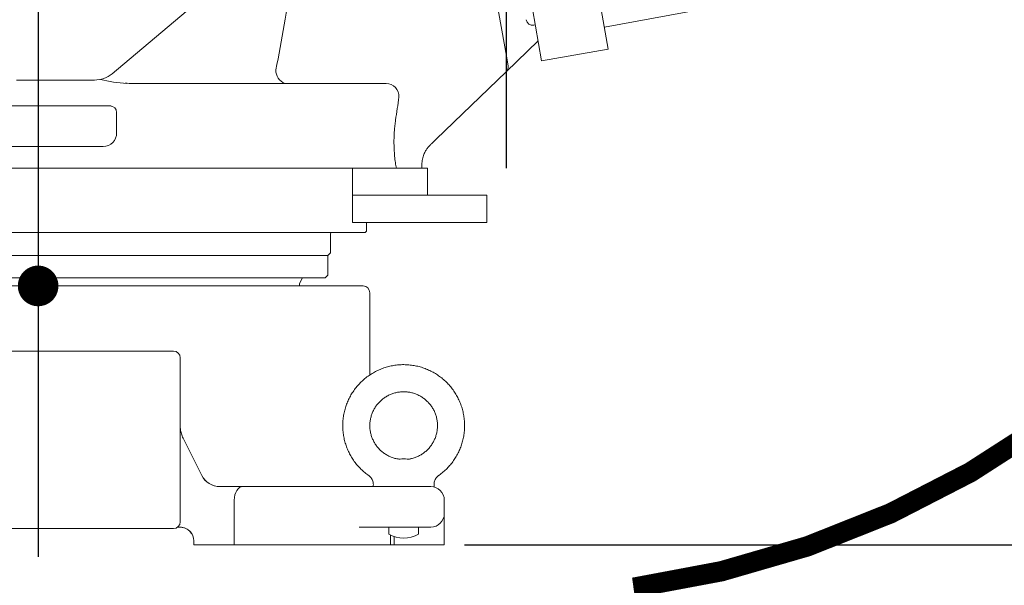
# Model space of a CAD drawing. Header units: millimetres. Extents: x 12388 to 56229, y -202 to 7369.
# Tile 4 of 88: x 15129 to 15856, y 1074 to 1492. Entities that reach past the tile are written whole.
import ezdxf

# ---------------------------------------------------------------- set-up
doc = ezdxf.new("R2010")
doc.units = ezdxf.units.MM
doc.header["$LTSCALE"] = 40
doc.linetypes.add('AM_ISO08W050x2', pattern=[9, 6, -0.75, 1.5, -0.75])
doc.linetypes.add('CENTER', pattern=[2, 1.25, -0.25, 0.25, -0.25])
doc.layers.add('AM_5', color=3, linetype='Continuous', lineweight=25)
doc.layers.add('cen', color=1, linetype='CENTER', lineweight=25)
doc.layers.add('도면층1', color=1, linetype='Continuous')
doc.styles.add('HHI_Dims', font='simplex.shx', dxfattribs={"width": 0.8, "bigfont": 'whgtxt.shx'})
doc.dimstyles.new('HHI_Standard$0', dxfattribs={"dimtxt": 3.5, "dimasz": 3.5, "dimexe": 1, "dimexo": 1, "dimgap": 1.5, "dimtad": 1, "dimdsep": 46, "dimtxsty": 'HHI_Dims', "dimcen": 0, "dimclrd": 1, "dimclre": 1, "dimclrt": 1, "dimadec": 0, "dimazin": 2, "dimtp": 0.1, "dimtm": 0.1, "dimtfac": 0.65, "dimtmove": 0, "dimatfit": 3, "dimldrblk": 'OPEN30', "dimfxl": 1, "dimlwd": -1, "dimlwe": -1, "dimarcsym": 1})

# ---------------------------------------------------------------- blocks, each defined once
blk = doc.blocks.new('base')
at = {"color": 7, "linetype": 'Continuous', "lineweight": 15}
for p, q in [((17268, -1849.51), (17748, -1849.51)), ((17753, -1891.48), (17753, -1854.51)), ((17408, -1897.61), (17608, -1897.61)), ((17753, -1915.21), (17753, -1891.48)), ((17613, -1902.61), (17613, -2023.61)), ((17615.11, -1961.84), (17628.86, -1989.32)), ((17640.84, -1997.61), (17659.31, -1997.61)), ((17659.31, -1997.61), (17767.7, -1997.61)), ((17798, -1997.61), (17767.7, -1997.61)), ((17652.88, -2040.61), (17652.88, -2007.61)), ((17808, -2017.61), (17808, -2007.61)), ((17608, -2028.61), (17408, -2028.61)), ((17613, -2027.61), (17611, -2027.61)), ((17745.75, -2027.61), (17745.16, -2027.64)), ((17783, -2027.61), (17745.75, -2027.61)), ((17767, -2027.61), (17767, -2032.61)), ((17767, -2027.61), (17767, -2032.61)), ((17798, -2027.61), (17783, -2027.61)), ((17789, -2032.61), (17789, -2027.61)), ((17789, -2032.61), (17789, -2027.61)), ((17620.15, -2030.64), (17621.63, -2032.58)), ((17768.26, -2033.3), (17768.26, -2040.61)), ((17771, -2040.61), (17771, -2034.45)), ((17808, -2032.61), (17808, -2040.61)), ((17623, -2040.61), (17623, -2037.61)), ((17626.58, -2040.61), (17623, -2040.61)), ((17626.58, -2040.61), (17652.88, -2040.61)), ((17652.88, -2040.61), (17659.31, -2040.61)), ((17659.31, -2040.61), (17721.31, -2040.61)), ((17721.31, -2040.61), (17727.24, -2040.61)), ((17727.24, -2040.61), (17768.26, -2040.61)), ((17768.26, -2040.61), (17771, -2040.61)), ((17771, -2040.61), (17806.06, -2040.61)), ((17806.06, -2040.61), (17808, -2040.61))]:
    blk.add_line(p, q, dxfattribs=at)
at = {"color": 7, "linetype": 'Continuous', "lineweight": 15, "flags": 128}
blk.add_lwpolyline([(17652.88, -2007.61), (17653.01, -2005.66), (17653.37, -2003.79), (17653.97, -2002.06), (17654.77, -2000.54), (17655.74, -1999.3), (17656.85, -1998.38), (17658.06, -1997.81), (17659.31, -1997.61)], dxfattribs=at)
at = {"color": 7, "linetype": 'Continuous', "lineweight": 15}
for centre, radius, start, end in [((17748, -1854.51), 5, 0, 90), ((17608, -1902.61), 5, 0, 90), ((17778, -2018.4), 41.2, 86.22631, 93.77328), ((17642.27, -1982.61), 15, 206.56505, 270), ((17642.27, -1982.62), 15, 206.85487, 269.99852), ((17781.3, -1998.89), 25.82, 175.12396, 177.16851), ((17798, -2007.61), 10, 0, 90), ((17774.71, -1998.89), 25.82, 2.83149, 4.88388), ((17798, -2017.61), 10, 270, 0), ((17608, -2023.61), 5, 270, 0), ((17613, -2037.61), 10, 0, 42.93805), ((17778, -2013.95), 21.67, 239.48976, 300.51024)]:
    blk.add_arc(centre, radius, start, end, dxfattribs=at)
for points, knots in [([(17803.79, -1989.46), (17803.96, -1989.35), (17805.18, -1988.56), (17807.28, -1986.83), (17810.06, -1984.27), (17812.59, -1981.47), (17814.89, -1978.48), (17816.92, -1975.3), (17818.69, -1971.96), (17820.16, -1968.49), (17821.34, -1964.9), (17822.22, -1961.23), (17822.78, -1957.5), (17823.04, -1953.73), (17822.97, -1949.96), (17822.59, -1946.2), (17821.9, -1942.49), (17820.9, -1938.85), (17819.59, -1935.31), (17818, -1931.89), (17816.13, -1928.61), (17813.98, -1925.51), (17811.59, -1922.59), (17808.96, -1919.88), (17806.11, -1917.41), (17803.06, -1915.18), (17799.84, -1913.21), (17796.47, -1911.52), (17792.96, -1910.12), (17789.35, -1909.01), (17785.66, -1908.22), (17781.92, -1907.73), (17778.15, -1907.56), (17774.38, -1907.71), (17770.63, -1908.17), (17766.94, -1908.94), (17763.32, -1910.02), (17759.81, -1911.4), (17756.42, -1913.07), (17753.19, -1915.01), (17750.13, -1917.22), (17747.26, -1919.68), (17744.62, -1922.37), (17742.2, -1925.27), (17740.04, -1928.36), (17738.14, -1931.63), (17736.53, -1935.04), (17735.2, -1938.57), (17734.17, -1942.2), (17733.46, -1945.91), (17733.05, -1949.66), (17732.96, -1953.44), (17733.19, -1957.2), (17733.73, -1960.94), (17734.58, -1964.62), (17735.74, -1968.21), (17737.19, -1971.69), (17738.94, -1975.04), (17740.95, -1978.24), (17743.22, -1981.25), (17745.74, -1984.06), (17748.5, -1986.64), (17750.67, -1988.44), (17751.97, -1989.29), (17752.22, -1989.46)], [0, 0, 0, 0, 0.002644, 0.019201, 0.035757, 0.052314, 0.068871, 0.085428, 0.101985, 0.118542, 0.1351, 0.151657, 0.168214, 0.184771, 0.201329, 0.217886, 0.234443, 0.251001, 0.267558, 0.284115, 0.300673, 0.31723, 0.333787, 0.350344, 0.366901, 0.383458, 0.400015, 0.416572, 0.433129, 0.449685, 0.466242, 0.482799, 0.499355, 0.515912, 0.532469, 0.549025, 0.565582, 0.582139, 0.598695, 0.615252, 0.631809, 0.648366, 0.664922, 0.681479, 0.698036, 0.714593, 0.73115, 0.747708, 0.764265, 0.780822, 0.797379, 0.813937, 0.830494, 0.847051, 0.863609, 0.880166, 0.896723, 0.91328, 0.929838, 0.946395, 0.962952, 0.979509, 0.996066, 1, 1, 1, 1]), ([(17803.79, -1989.46), (17803.96, -1989.35), (17805.18, -1988.56), (17807.28, -1986.83), (17810.06, -1984.27), (17812.59, -1981.47), (17814.89, -1978.48), (17816.92, -1975.3), (17818.69, -1971.96), (17820.16, -1968.49), (17821.34, -1964.9), (17822.22, -1961.23), (17822.78, -1957.5), (17823.04, -1953.73), (17822.97, -1949.96), (17822.59, -1946.2), (17821.9, -1942.49), (17820.9, -1938.85), (17819.59, -1935.31), (17818, -1931.89), (17816.13, -1928.61), (17813.98, -1925.51), (17811.59, -1922.59), (17808.96, -1919.88), (17806.11, -1917.41), (17803.06, -1915.18), (17799.84, -1913.21), (17796.47, -1911.52), (17792.96, -1910.12), (17789.35, -1909.01), (17785.66, -1908.22), (17781.92, -1907.73), (17778.15, -1907.56), (17774.38, -1907.71), (17770.63, -1908.17), (17766.94, -1908.94), (17763.32, -1910.02), (17759.81, -1911.4), (17756.42, -1913.07), (17753.19, -1915.01), (17750.13, -1917.22), (17747.26, -1919.68), (17744.62, -1922.37), (17742.2, -1925.27), (17740.04, -1928.36), (17738.14, -1931.63), (17736.53, -1935.04), (17735.2, -1938.57), (17734.17, -1942.2), (17733.46, -1945.91), (17733.05, -1949.66), (17732.96, -1953.44), (17733.19, -1957.2), (17733.73, -1960.94), (17734.58, -1964.62), (17735.74, -1968.21), (17737.19, -1971.69), (17738.94, -1975.04), (17740.95, -1978.24), (17743.22, -1981.25), (17745.74, -1984.06), (17748.5, -1986.64), (17750.67, -1988.44), (17751.97, -1989.29), (17752.22, -1989.46)], [0, 0, 0, 0, 0.002644, 0.019201, 0.035757, 0.052314, 0.068871, 0.085428, 0.101985, 0.118542, 0.1351, 0.151657, 0.168214, 0.184771, 0.201329, 0.217886, 0.234443, 0.251001, 0.267558, 0.284115, 0.300673, 0.31723, 0.333787, 0.350344, 0.366901, 0.383458, 0.400015, 0.416572, 0.433129, 0.449685, 0.466242, 0.482799, 0.499355, 0.515912, 0.532469, 0.549025, 0.565582, 0.582139, 0.598695, 0.615252, 0.631809, 0.648366, 0.664922, 0.681479, 0.698036, 0.714593, 0.73115, 0.747708, 0.764265, 0.780822, 0.797379, 0.813937, 0.830494, 0.847051, 0.863609, 0.880166, 0.896723, 0.91328, 0.929838, 0.946395, 0.962952, 0.979509, 0.996066, 1, 1, 1, 1]), ([(17773.26, -1977.15), (17773.15, -1977.13), (17772.11, -1976.95), (17770.18, -1976.41), (17767.56, -1975.39), (17765.07, -1974.07), (17762.75, -1972.48), (17760.61, -1970.65), (17758.7, -1968.58), (17757.03, -1966.31), (17755.63, -1963.87), (17754.51, -1961.29), (17753.68, -1958.6), (17753.16, -1955.83), (17752.96, -1953.02), (17753.07, -1950.21), (17753.5, -1947.42), (17754.24, -1944.71), (17755.27, -1942.09), (17756.6, -1939.6), (17758.19, -1937.28), (17760.04, -1935.16), (17762.11, -1933.25), (17764.38, -1931.59), (17766.83, -1930.19), (17769.42, -1929.08), (17772.11, -1928.26), (17774.88, -1927.76), (17777.69, -1927.56), (17780.5, -1927.69), (17783.28, -1928.12), (17786, -1928.87), (17788.61, -1929.92), (17791.09, -1931.25), (17793.4, -1932.86), (17795.52, -1934.71), (17797.42, -1936.79), (17799.07, -1939.07), (17800.46, -1941.52), (17801.56, -1944.11), (17802.37, -1946.81), (17802.87, -1949.58), (17803.05, -1952.39), (17802.92, -1955.2), (17802.47, -1957.98), (17801.71, -1960.7), (17800.65, -1963.31), (17799.31, -1965.78), (17797.7, -1968.09), (17795.84, -1970.2), (17793.75, -1972.09), (17791.47, -1973.74), (17789.01, -1975.12), (17786.42, -1976.2), (17784.31, -1976.85), (17783.06, -1977.08), (17782.74, -1977.14)], [0, 0, 0, 0, 0.002413, 0.021463, 0.04052, 0.059578, 0.078635, 0.097692, 0.116748, 0.135805, 0.154861, 0.173917, 0.192972, 0.212028, 0.231083, 0.250138, 0.269193, 0.288248, 0.307304, 0.326359, 0.345415, 0.364471, 0.383527, 0.402583, 0.42164, 0.440697, 0.459754, 0.478812, 0.497869, 0.516927, 0.535985, 0.555042, 0.5741, 0.593157, 0.612214, 0.631271, 0.650328, 0.669384, 0.68844, 0.707496, 0.726552, 0.745607, 0.764662, 0.783718, 0.802773, 0.821828, 0.840883, 0.859939, 0.878994, 0.89805, 0.917106, 0.936163, 0.955219, 0.974277, 0.993334, 1, 1, 1, 1]), ([(17773.26, -1977.15), (17773.15, -1977.13), (17772.11, -1976.95), (17770.18, -1976.41), (17767.56, -1975.39), (17765.07, -1974.07), (17762.75, -1972.48), (17760.61, -1970.65), (17758.7, -1968.58), (17757.03, -1966.31), (17755.63, -1963.87), (17754.51, -1961.29), (17753.68, -1958.6), (17753.16, -1955.83), (17752.96, -1953.02), (17753.07, -1950.21), (17753.5, -1947.42), (17754.24, -1944.71), (17755.27, -1942.09), (17756.6, -1939.6), (17758.19, -1937.28), (17760.04, -1935.16), (17762.11, -1933.25), (17764.38, -1931.59), (17766.83, -1930.19), (17769.42, -1929.08), (17772.11, -1928.26), (17774.88, -1927.76), (17777.69, -1927.56), (17780.5, -1927.69), (17783.28, -1928.12), (17786, -1928.87), (17788.61, -1929.92), (17791.09, -1931.25), (17793.4, -1932.86), (17795.52, -1934.71), (17797.42, -1936.79), (17799.07, -1939.07), (17800.46, -1941.52), (17801.56, -1944.11), (17802.37, -1946.81), (17802.87, -1949.58), (17803.05, -1952.39), (17802.92, -1955.2), (17802.47, -1957.98), (17801.71, -1960.7), (17800.65, -1963.31), (17799.31, -1965.78), (17797.7, -1968.09), (17795.84, -1970.2), (17793.75, -1972.09), (17791.47, -1973.74), (17789.01, -1975.12), (17786.42, -1976.2), (17784.31, -1976.85), (17783.06, -1977.08), (17782.74, -1977.14)], [0, 0, 0, 0, 0.002413, 0.021463, 0.04052, 0.059578, 0.078635, 0.097692, 0.116748, 0.135805, 0.154861, 0.173917, 0.192972, 0.212028, 0.231083, 0.250138, 0.269193, 0.288248, 0.307304, 0.326359, 0.345415, 0.364471, 0.383527, 0.402583, 0.42164, 0.440697, 0.459754, 0.478812, 0.497869, 0.516927, 0.535985, 0.555042, 0.5741, 0.593157, 0.612214, 0.631271, 0.650328, 0.669384, 0.68844, 0.707496, 0.726552, 0.745607, 0.764662, 0.783718, 0.802773, 0.821828, 0.840883, 0.859939, 0.878994, 0.89805, 0.917106, 0.936163, 0.955219, 0.974277, 0.993334, 1, 1, 1, 1]), ([(17613, -1952.89), (17613, -1952.9), (17613, -1953.7), (17613.12, -1955.59), (17613.7, -1958.59), (17614.64, -1960.75), (17615.11, -1961.84)], [0, 0, 0, 0, 0.002468, 0.26773, 0.629904, 1, 1, 1, 1]), ([(17775.3, -1977.29), (17775.28, -1977.29), (17775.01, -1977.32), (17774.31, -1977.32), (17773.65, -1977.21), (17773.26, -1977.14)], [0, 0, 0, 0, 0.0195054, 0.4225992, 1, 1, 1, 1]), ([(17775.3, -1977.29), (17775.28, -1977.29), (17775.01, -1977.32), (17774.31, -1977.32), (17773.65, -1977.21), (17773.26, -1977.14)], [0, 0, 0, 0, 0.0195054, 0.4225992, 1, 1, 1, 1]), ([(17782.75, -1977.16), (17782.74, -1977.16), (17782.44, -1977.24), (17781.86, -1977.29), (17781.18, -1977.32), (17780.82, -1977.29), (17780.71, -1977.28)], [0, 0, 0, 0, 0.008655, 0.454155, 0.837479, 1, 1, 1, 1]), ([(17782.75, -1977.16), (17782.74, -1977.16), (17782.44, -1977.24), (17781.86, -1977.29), (17781.18, -1977.32), (17780.82, -1977.29), (17780.71, -1977.28)], [0, 0, 0, 0, 0.008655, 0.454155, 0.837479, 1, 1, 1, 1]), ([(17752.19, -1989.48), (17752.6, -1989.8), (17753.42, -1990.44), (17754.34, -1991.65), (17755.01, -1992.92), (17755.42, -1994.2), (17755.59, -1995.44), (17755.62, -1996.27), (17755.56, -1996.67), (17755.56, -1996.69)], [0, 0, 0, 0, 0.188178, 0.371896, 0.542806, 0.702922, 0.852994, 0.992999, 1, 1, 1, 1]), ([(17752.19, -1989.48), (17752.6, -1989.8), (17753.42, -1990.44), (17754.34, -1991.65), (17755.01, -1992.92), (17755.42, -1994.2), (17755.59, -1995.44), (17755.62, -1996.27), (17755.56, -1996.67), (17755.56, -1996.69)], [0, 0, 0, 0, 0.188178, 0.371896, 0.542806, 0.702922, 0.852994, 0.992999, 1, 1, 1, 1]), ([(17800.46, -1996.69), (17800.44, -1996.38), (17800.38, -1995.61), (17800.55, -1994.37), (17800.95, -1993), (17801.63, -1991.69), (17802.57, -1990.46), (17803.39, -1989.81), (17803.82, -1989.47)], [0, 0, 0, 0, 0.113413, 0.276205, 0.44819, 0.62529, 0.804983, 1, 1, 1, 1]), ([(17800.46, -1996.69), (17800.44, -1996.38), (17800.38, -1995.61), (17800.55, -1994.37), (17800.95, -1993), (17801.63, -1991.69), (17802.57, -1990.46), (17803.39, -1989.81), (17803.82, -1989.47)], [0, 0, 0, 0, 0.113413, 0.276205, 0.44819, 0.62529, 0.804983, 1, 1, 1, 1]), ([(17808, -2017.61), (17808, -2017.67), (17808, -2017.77), (17808, -2018.63), (17808, -2020.02), (17808, -2021.84), (17808, -2023.86), (17808, -2026.06), (17808, -2028.44), (17808, -2030.78), (17808, -2032), (17808, -2032.61)], [0, 0, 0, 0, 0.14495, 0.289876, 0.436904, 0.58368, 0.675555, 0.76725, 0.8829, 0.941479, 1, 1, 1, 1]), ([(17620.32, -2030.8), (17620.03, -2030.51), (17619.44, -2029.91), (17618.32, -2029.11), (17617.18, -2028.5), (17616.03, -2028.06), (17614.93, -2027.78), (17613.85, -2027.63), (17613.27, -2027.62), (17613, -2027.61)], [0, 0, 0, 0, 0.192699, 0.390184, 0.549747, 0.650239, 0.784865, 0.900099, 1, 1, 1, 1])]:
    blk.add_open_spline(points, degree=3, knots=knots, dxfattribs=at)
at = {"layer": 'cen', "linetype": 'AM_ISO08W050x2'}
blk.add_line((17508, -1809.51), (17508, -2068.61), dxfattribs=at)
at = {"layer": '도면층1', "linetype": 'AM_ISO08W050x2', "const_width": 15}
blk.add_lwpolyline([(17500.5, -1849.51, 1), (17515.5, -1849.51, 1)], format="xyb", close=True, dxfattribs=at)
blk = doc.blocks.new('upper frame')
at = {"layer": 'cen', "linetype": 'AM_ISO08W050x2'}
blk.add_line((17854, -1664.15), (17854, -75.41), dxfattribs=at)
blk = doc.blocks.new('lower frame')
at = {"color": 7, "linetype": 'Continuous', "lineweight": 15}
for p, q in [((21733.28, -1692.93), (21792.82, -1642.98)), ((22017.35, -1638.84), (22024.59, -1679.91)), ((22093.09, -1636.44), (22099.86, -1674.85)), ((22050.62, -1683.53), (22043.85, -1645.13)), ((22169.43, -1645.32), (22097, -1658.62)), ((22045.93, -1656.94), (22044.95, -1657.12)), ((22045.93, -1656.94), (22044.95, -1657.12)), ((22045.93, -1656.94), (22044.95, -1657.12)), ((22048.01, -1668.72), (22024.39, -1691.47)), ((22048.01, -1668.72), (22024.39, -1691.47)), ((22024.59, -1679.91), (22025.84, -1687)), ((22099.86, -1674.85), (22050.62, -1683.53)), ((22024.39, -1691.47), (21972.71, -1741.25)), ((21662.71, -1697.61), (21720.43, -1697.61)), ((21744.26, -1700.01), (21748.71, -1700.11)), ((21748.71, -1700.11), (21758.51, -1700.11)), ((21758.51, -1700.11), (21795.58, -1700.11)), ((21795.58, -1700.11), (21808.95, -1700.11)), ((21808.95, -1700.11), (21935.81, -1700.11)), ((21572.71, -1716.61), (21726.71, -1716.61)), ((21726.71, -1716.61), (21731.71, -1716.61)), ((21731.71, -1716.61), (21732.53, -1716.61)), ((21736.71, -1721.61), (21736.71, -1736.61)), ((21726.71, -1746.61), (21572.71, -1746.61)), ((21962.21, -1762.61), (21962.21, -1759.91)), ((21400.81, -1762.61), (21943.32, -1762.61)), ((21910.98, -1762.61), (21910.98, -1782.61)), ((21943.3, -1762.61), (21948.87, -1762.61)), ((21966.21, -1762.61), (21948.87, -1762.61)), ((21966.21, -1782.61), (21966.21, -1762.61)), ((21910.98, -1782.61), (21910.98, -1802.61)), ((21914.27, -1782.61), (21910.98, -1782.61)), ((21942.46, -1782.61), (21914.27, -1782.61)), ((21948.87, -1782.61), (21942.46, -1782.61)), ((21964.74, -1782.61), (21948.87, -1782.61)), ((21964.74, -1782.61), (21974.69, -1782.61)), ((21992.72, -1782.61), (21974.69, -1782.61)), ((21992.72, -1782.61), (21996.49, -1782.61)), ((22008.98, -1782.61), (21996.49, -1782.61)), ((22008.98, -1782.61), (22010.21, -1782.61)), ((22010.21, -1782.61), (22010.21, -1802.61)), ((21914.27, -1802.61), (21910.98, -1802.61)), ((21942.46, -1802.61), (21914.27, -1802.61)), ((21921.21, -1809.11), (21921.21, -1802.61)), ((21948.87, -1802.61), (21942.46, -1802.61)), ((21964.74, -1802.61), (21948.87, -1802.61)), ((21974.69, -1802.61), (21964.74, -1802.61)), ((21992.72, -1802.61), (21974.69, -1802.61)), ((21996.49, -1802.61), (21992.72, -1802.61)), ((22008.98, -1802.61), (21996.49, -1802.61)), ((22010.21, -1802.61), (22008.98, -1802.61)), ((21920.21, -1810.11), (21437.21, -1810.11)), ((21920.21, -1810.11), (21921.21, -1809.11)), ((21894.71, -1825.11), (21894.71, -1811.11)), ((21892.71, -1827.11), (21894.71, -1825.11)), ((21892.71, -1827.11), (21464.71, -1827.11)), ((21892.71, -1841.61), (21892.71, -1827.11)), ((21890.71, -1843.61), (21466.71, -1843.61)), ((21871.71, -1847.61), (21874.02, -1843.61)), ((21890.71, -1843.61), (21892.71, -1841.61)), ((21871.71, -1849.51), (21485.71, -1849.51)), ((21871.71, -1849.51), (21871.71, -1847.61))]:
    blk.add_line(p, q, dxfattribs=at)
for centre, radius, start, end in [((22044.08, -1652.19), 5, 190, 280), ((22020.92, -1687.87), 5, 313.93294, 10), ((21720.43, -1677.61), 20, 270, 310), ((21864.83, -1690.23), 10.59, 179.35061, 248.86155), ((21748.71, -1601.71), 98.41, 255.89468, 267.41183), ((21935.5, -1709.82), 9.71, 358.28458, 88.17514), ((21731.71, -1721.61), 5, 0, 90), ((21726.71, -1736.61), 10, 270, 0), ((21954.99, -1730.56), 20, 312.86566, 313.93306), ((21895.71, -1811.11), 1, 90, 180)]:
    blk.add_arc(centre, radius, start, end, dxfattribs=at)
for centre, major_axis, ratio, start_param, end_param in [((21678.71, -1397.14), (-24.52, 528.14), 0.372017, 4.107177, 4.255147), ((21678.71, -1372.58), (-34.93, 768.09), 0.366284, 4.215918, 4.240812)]:
    blk.add_ellipse(centre, major_axis=major_axis, ratio=ratio, start_param=start_param, end_param=end_param, dxfattribs=at)
for points, knots in [([(21748.71, -1700.11), (21748.69, -1700.11), (21746.8, -1700.11), (21744.92, -1700.01), (21743.05, -1699.92)], [0, 0, 0, 0, 0.010029, 1, 1, 1, 1]), ([(21941.85, -1734.97), (21941.96, -1733.65), (21942.18, -1731), (21942.54, -1728.46), (21942.72, -1727.19)], [0, 0, 0, 0, 0.497548, 1, 1, 1, 1]), ([(21943.32, -1762.61), (21943.19, -1762), (21942.79, -1759.94), (21942.34, -1756.79), (21941.82, -1751.85), (21941.5, -1745.93), (21941.55, -1739.76), (21941.78, -1736.15), (21941.85, -1734.97)], [0, 0, 0, 0, 0.0739147, 0.247546, 0.3544854, 0.6143813, 0.8743401, 1, 1, 1, 1]), ([(21962.21, -1759.91), (21962.23, -1759.26), (21962.26, -1757.96), (21962.55, -1756.04), (21963, -1754.21), (21963.58, -1752.54), (21964.24, -1751.06), (21964.91, -1749.82), (21965.53, -1748.83), (21966.08, -1748.05), (21966.55, -1747.45), (21966.95, -1746.96), (21967.3, -1746.56), (21967.62, -1746.22), (21967.92, -1745.91), (21968.2, -1745.63), (21968.4, -1745.45), (21968.48, -1745.38), (21968.49, -1745.36)], [0, 0, 0, 0, 0.071679, 0.144544, 0.214242, 0.280132, 0.341012, 0.394972, 0.440919, 0.480847, 0.518724, 0.558705, 0.603964, 0.659536, 0.731534, 0.828189, 0.96052, 1, 1, 1, 1]), ([(21968.46, -1745.33), (21968.47, -1745.32), (21968.58, -1745.25), (21968.6, -1745.22), (21968.59, -1745.22), (21968.59, -1745.22)], [0, 0, 0, 0, 0.087872, 0.988748, 1, 1, 1, 1]), ([(21972.71, -1741.25), (21972.28, -1741.68), (21971.4, -1742.52), (21970.54, -1743.35), (21969.7, -1744.16), (21969.3, -1744.54), (21969, -1744.83), (21968.91, -1744.91), (21968.87, -1744.96), (21968.86, -1744.97), (21968.86, -1744.96), (21968.86, -1744.96)], [0, 0, 0, 0, 0.186987, 0.37398, 0.492739, 0.754695, 0.761556, 0.920922, 0.945121, 0.991008, 1, 1, 1, 1])]:
    blk.add_open_spline(points, degree=3, knots=knots, dxfattribs=at)
at = {"layer": 'cen', "linetype": 'AM_ISO08W050x2'}
for p, q in [((22024.71, -1762.61), (22024.71, -1122.61)), ((21678.71, -1254.53), (21678.71, -1889.51))]:
    blk.add_line(p, q, dxfattribs=at)
blk = doc.blocks.new('*D18')
at = {"layer": 'AM_5', "color": 1, "transparency": 16777216}
for p, q in [((15503.39, 4483.42), (18544.32, 4483.42)), ((18529.32, 4430.92), (18529.32, 1156.75)), ((15457.39, 1104.25), (18544.32, 1104.25))]:
    blk.add_line(p, q, dxfattribs=at)
for points in [[(18520.57, 4430.92), (18538.07, 4430.92), (18529.32, 4483.42)], [(18520.57, 1156.75), (18538.07, 1156.75), (18529.32, 1104.25)]]:
    blk.add_solid(points, dxfattribs=at)
at = {"layer": 'Defpoints', "color": 0, "transparency": 16777216}
for p in [(15488.39, 4483.42), (15442.39, 1104.25), (18529.32, 1104.25)]:
    blk.add_point(p, dxfattribs=at)
at = {"layer": 'AM_5', "color": 1, "transparency": 16777216, "insert": (18480.57, 2793.84), "char_height": 52.5, "attachment_point": 5, "rotation": 90, "style": 'HHI_Dims'}
blk.add_mtext('3379', dxfattribs=at)
blk = doc.blocks.new('_Open30')
at = {"color": 0, "linetype": 'ByBlock', "lineweight": -2}
for p, q in [((-1, 0.268), (0, 0)), ((0, 0), (-1, -0.268)), ((0, 0), (-1, 0))]:
    blk.add_line(p, q, dxfattribs=at)
blk = doc.blocks.new('*D19')
at = {"layer": 'AM_5', "color": 1, "transparency": 16777216}
for p, q in [((15457.39, 1104.25), (18544.32, 1104.25)), ((18529.32, 1051.75), (18529.32, 354.57)), ((16586.68, 302.07), (18544.32, 302.07))]:
    blk.add_line(p, q, dxfattribs=at)
for points in [[(18520.57, 1051.75), (18538.07, 1051.75), (18529.32, 1104.25)], [(18520.57, 354.57), (18538.07, 354.57), (18529.32, 302.07)]]:
    blk.add_solid(points, dxfattribs=at)
at = {"layer": 'Defpoints', "color": 0, "transparency": 16777216}
for p in [(15442.39, 1104.25), (16571.68, 302.07), (18529.32, 302.07)]:
    blk.add_point(p, dxfattribs=at)
at = {"layer": 'AM_5', "color": 1, "transparency": 16777216, "insert": (18480.57, 703.16), "char_height": 52.5, "attachment_point": 5, "rotation": 90, "style": 'HHI_Dims'}
blk.add_mtext('802', dxfattribs=at)
blk = doc.blocks.new('*D20')
at = {"layer": 'AM_5', "color": 1, "transparency": 16777216}
for p, q in [((12850.26, 2202.13), (12850.26, -48.72)), ((15142.39, 1061.25), (15142.39, -48.72)), ((12902.76, -33.72), (15089.89, -33.72))]:
    blk.add_line(p, q, dxfattribs=at)
for points in [[(12902.76, -24.97), (12902.76, -42.47), (12850.26, -33.72)], [(15089.89, -24.97), (15089.89, -42.47), (15142.39, -33.72)]]:
    blk.add_solid(points, dxfattribs=at)
at = {"layer": 'Defpoints', "color": 0, "transparency": 16777216}
for p in [(12850.26, 2217.13), (15142.39, 1076.25), (15142.39, -33.72)]:
    blk.add_point(p, dxfattribs=at)
at = {"layer": 'AM_5', "color": 1, "transparency": 16777216, "insert": (13996.32, 15.03), "char_height": 52.5, "attachment_point": 5, "style": 'HHI_Dims'}
blk.add_mtext('2292', dxfattribs=at)
blk = doc.blocks.new('*D21')
at = {"layer": 'AM_5', "color": 1, "transparency": 16777216}
for p, q in [((18212.88, 1928.26), (18212.88, -48.72)), ((15142.39, 1061.25), (15142.39, -48.72)), ((15194.89, -33.72), (18160.38, -33.72))]:
    blk.add_line(p, q, dxfattribs=at)
for points in [[(15194.89, -24.97), (15194.89, -42.47), (15142.39, -33.72)], [(18160.38, -24.97), (18160.38, -42.47), (18212.88, -33.72)]]:
    blk.add_solid(points, dxfattribs=at)
at = {"layer": 'Defpoints', "color": 0, "transparency": 16777216}
for p in [(18212.88, 1943.26), (15142.39, 1076.25), (18212.88, -33.72)]:
    blk.add_point(p, dxfattribs=at)
at = {"layer": 'AM_5', "color": 1, "transparency": 16777216, "insert": (16677.63, 15.03), "char_height": 52.5, "attachment_point": 5, "style": 'HHI_Dims'}
blk.add_mtext('3070', dxfattribs=at)

msp = doc.modelspace()

# ---------------------------------------------------------------- linework, layer by layer
msp.add_lwpolyline([(15585.266, 631.58, 15, 15, 0.6184806), (18212.876, 1943.263, 15, 15, 0.7332303), (13147.064, 3158.481, 15, 15, 0.5660956), (14293.035, 587.972, 15, 15, -0.6904387), (15611.92, 3416.329, 15, 15, -0.2395615), (16120.611, 2018.712, 15, 15, -0.4931454), (15582.144, 1072.608, 0, 0, 0)], format="xyseb")

# ---------------------------------------------------------------- block references
for name, p in [('upper frame', (-2365.611, 3144.864)), ('lower frame', (-6536.316, 3144.864)), ('base', (-2365.611, 3144.864))]:
    msp.add_blockref(name, p)

# ---------------------------------------------------------------- dimensions: what is measured, and where the dimension line sits
at = {"layer": 'AM_5'}
for base, p1, p2, picture, middle in [((18529.322, 1104.25), (15488.391, 4483.422), (15442.391, 1104.25), '*D18', (18480.572, 2793.836)), ((18529.322, 302.067), (15442.391, 1104.25), (16571.68, 302.067), '*D19', (18480.572, 703.158))]:
    dim = msp.add_linear_dim(base=base, p1=p1, p2=p2, angle=90, dimstyle='HHI_Standard$0', override={"dimscale": 15, "dimdec": 0}, dxfattribs=at)
    dim.commit()
    dim.dimension.update_dxf_attribs({"geometry": picture, "text_midpoint": middle})
for base, p1, p2, picture, middle in [((15142.391, -33.724), (12850.257, 2217.13), (15142.391, 1076.25), '*D20', (13996.324, 15.026)), ((18212.876, -33.724), (15142.391, 1076.25), (18212.876, 1943.263), '*D21', (16677.634, 15.026))]:
    dim = msp.add_linear_dim(base=base, p1=p1, p2=p2, dimstyle='HHI_Standard$0', override={"dimscale": 15, "dimdec": 0}, dxfattribs=at)
    dim.commit()
    dim.dimension.update_dxf_attribs({"geometry": picture, "text_midpoint": middle})

doc.saveas('drawing.dxf')
